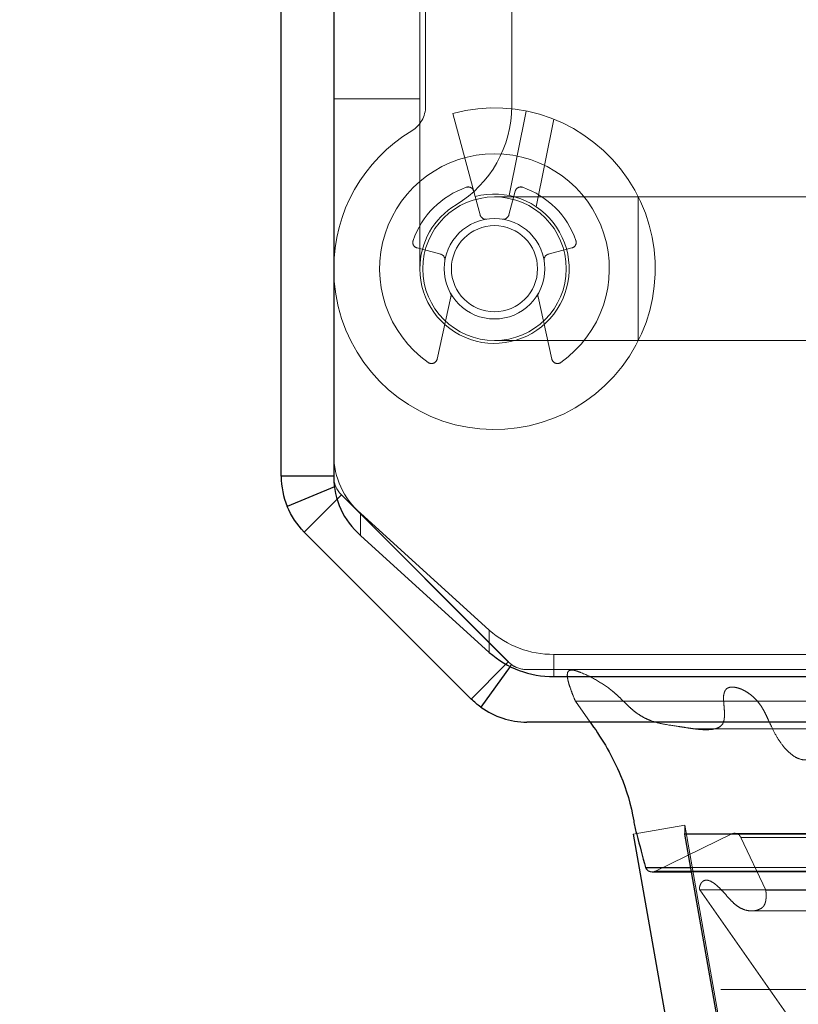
# Model space of a CAD drawing. Header units: inches. Extents: x 0.2 to 10.8, y 0.2 to 8.2.
# Tile 95 of 156: x 2.8211 to 2.8745, y 6.6166 to 6.6841. Entities that reach past the tile are written whole.
import ezdxf

# ---------------------------------------------------------------- set-up
doc = ezdxf.new("R2010")
doc.units = ezdxf.units.IN
doc.header["$MEASUREMENT"] = 0
doc.linetypes.add('HIDDEN', pattern=[0.07500000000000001, 0.05, -0.025])
doc.layers.add('DIMENSIONS', color=140, linetype='Continuous')
doc.styles.add('SLDTEXTSTYLE0', font='TXT', dxfattribs={"width": 0.7})
doc.dimstyles.new('SLDDIMSTYLE1', dxfattribs={"dimtxt": 0.0849609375, "dimasz": 0.13, "dimexe": 0, "dimexo": 0.0625, "dimgap": 0.021240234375, "dimtad": 0, "dimtih": 1, "dimtoh": 1, "dimlfac": 20, "dimrnd": 1e-09, "dimzin": 12, "dimdsep": 46, "dimtxsty": 'SLDTEXTSTYLE0', "dimsah": 1, "dimcen": 0.09, "dimadec": 0, "dimazin": 3, "dimtfac": 1, "dimtmove": 0, "dimatfit": 0, "dimfxl": 0, "dimfrac": 2, "dimtolj": 1, "dimtzin": 12, "dimarcsym": 0})
doc.dimstyles.new('SLDDIMSTYLE2', dxfattribs={"dimtxt": 0.0849609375, "dimasz": 0.13, "dimexe": 0, "dimexo": 0.0625, "dimgap": 0.021240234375, "dimtad": 0, "dimtih": 1, "dimtoh": 1, "dimlfac": 20, "dimrnd": 1e-09, "dimzin": 4, "dimdsep": 46, "dimtxsty": 'SLDTEXTSTYLE0', "dimsah": 1, "dimcen": 0.09, "dimadec": 0, "dimazin": 1, "dimtfac": 1, "dimtofl": 0, "dimtmove": 0, "dimatfit": 3, "dimfxl": 0, "dimfrac": 2, "dimtolj": 1, "dimtzin": 12, "dimarcsym": 0})

# ---------------------------------------------------------------- blocks, each defined once
blk = doc.blocks.new('_D_2')
at = {"layer": 'DIMENSIONS'}
for p, q in [((2.655888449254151, 6.73196103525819), (2.655888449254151, 6.981961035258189)), ((2.796715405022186, 6.73196103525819), (2.530888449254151, 6.73196103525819)), ((2.805872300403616, 6.635927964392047), (2.530888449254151, 6.635927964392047)), ((2.655888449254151, 6.381686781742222), (2.655888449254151, 6.635927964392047)), ((2.126634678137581, 6.38168677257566), (2.098104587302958, 6.38168677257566)), ((2.098104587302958, 6.38168677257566), (2.098104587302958, 6.246655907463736)), ((2.379103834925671, 6.38168677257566), (2.407633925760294, 6.38168677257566)), ((2.407633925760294, 6.38168677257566), (2.407633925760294, 6.246655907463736)), ((2.532276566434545, 6.381686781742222), (2.655888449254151, 6.381686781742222)), ((2.098104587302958, 6.246655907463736), (2.126634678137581, 6.246655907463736)), ((2.407633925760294, 6.246655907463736), (2.379103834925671, 6.246655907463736))]:
    blk.add_line(p, q, dxfattribs=at)
for points in [[(2.655888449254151, 6.73196103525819), (2.675888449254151, 6.86196103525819), (2.635888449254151, 6.86196103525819)], [(2.655888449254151, 6.635927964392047), (2.635888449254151, 6.505927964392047), (2.675888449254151, 6.505927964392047)]]:
    blk.add_solid(points, dxfattribs=at)
at = {"layer": 'DIMENSIONS', "char_height": 0.08333333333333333, "attachment_point": 1, "style": 'SLDTEXTSTYLE0'}
for s, insert in [('1.92', (2.126634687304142, 6.508129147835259)), ('48.8', (2.126634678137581, 6.3540782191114))]:
    blk.add_mtext(s, dxfattribs=dict(at, insert=insert))
blk = doc.blocks.new('_D_3')
at = {"layer": 'DIMENSIONS'}
for p, q in [((2.839026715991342, 6.602773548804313), (2.839026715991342, 6.311124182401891)), ((2.919792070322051, 6.558929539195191), (2.919792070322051, 6.311124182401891)), ((2.839026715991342, 6.436124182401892), (2.589026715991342, 6.436124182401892)), ((2.919792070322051, 6.436124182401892), (3.133559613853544, 6.436124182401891)), ((3.248686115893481, 6.43612417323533), (3.220156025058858, 6.43612417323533)), ((3.220156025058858, 6.43612417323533), (3.220156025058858, 6.301093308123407)), ((3.501155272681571, 6.43612417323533), (3.529685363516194, 6.43612417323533)), ((3.529685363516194, 6.43612417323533), (3.529685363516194, 6.301093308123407)), ((3.220156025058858, 6.301093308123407), (3.248686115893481, 6.301093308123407)), ((3.529685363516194, 6.301093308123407), (3.501155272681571, 6.301093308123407))]:
    blk.add_line(p, q, dxfattribs=at)
for points in [[(2.839026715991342, 6.436124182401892), (2.709026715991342, 6.456124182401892), (2.709026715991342, 6.416124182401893)], [(2.919792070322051, 6.436124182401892), (3.04979207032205, 6.416124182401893), (3.04979207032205, 6.456124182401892)]]:
    blk.add_solid(points, dxfattribs=at)
at = {"layer": 'DIMENSIONS', "char_height": 0.08333333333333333, "attachment_point": 1, "style": 'SLDTEXTSTYLE0'}
for s, insert in [('1.62', (3.248686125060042, 6.56256654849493)), ('41.0', (3.248686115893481, 6.40851561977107))]:
    blk.add_mtext(s, dxfattribs=dict(at, insert=insert))
blk = doc.blocks.new('_D_4')
at = {"layer": 'DIMENSIONS'}
for p, q in [((2.794426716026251, 7.435927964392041), (2.136708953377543, 7.435927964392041)), ((2.261708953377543, 7.435927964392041), (2.261708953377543, 7.186921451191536)), ((2.100134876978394, 7.032870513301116), (2.071604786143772, 7.032870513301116)), ((2.071604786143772, 7.032870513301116), (2.071604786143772, 6.897839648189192)), ((2.423283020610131, 7.032870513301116), (2.451813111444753, 7.032870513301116)), ((2.451813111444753, 7.032870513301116), (2.451813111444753, 6.897839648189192)), ((2.071604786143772, 6.897839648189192), (2.100134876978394, 6.897839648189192)), ((2.451813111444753, 6.897839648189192), (2.423283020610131, 6.897839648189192)), ((2.261708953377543, 6.635927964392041), (2.261708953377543, 6.878819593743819)), ((2.805872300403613, 6.635927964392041), (2.136708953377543, 6.635927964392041))]:
    blk.add_line(p, q, dxfattribs=at)
for points in [[(2.261708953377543, 7.435927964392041), (2.241708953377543, 7.305927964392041), (2.281708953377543, 7.305927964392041)], [(2.261708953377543, 6.635927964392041), (2.281708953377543, 6.765927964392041), (2.241708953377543, 6.765927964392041)]]:
    blk.add_solid(points, dxfattribs=at)
at = {"layer": 'DIMENSIONS', "char_height": 0.08333333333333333, "attachment_point": 1, "style": 'SLDTEXTSTYLE0'}
for s, insert in [('16.00', (2.100134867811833, 7.159312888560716)), ('406.4', (2.100134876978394, 7.005261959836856))]:
    blk.add_mtext(s, dxfattribs=dict(at, insert=insert))

msp = doc.modelspace()

# ---------------------------------------------------------------- linework, layer by layer
at = {"color": 7, "linetype": 'Continuous', "lineweight": 25}
for p, q in [((2.839026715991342, 6.652773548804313), (2.839026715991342, 7.430527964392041)), ((2.842626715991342, 7.430806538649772), (2.842626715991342, 6.652720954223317)), ((2.842626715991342, 6.652773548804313), (2.839026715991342, 6.652773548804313)), ((2.842671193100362, 6.652046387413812), (2.839437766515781, 6.650707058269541)), ((2.842855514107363, 6.651202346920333), (2.840608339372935, 6.648955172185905)), ((2.852053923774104, 6.637509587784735), (2.840608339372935, 6.648955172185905)), ((2.844457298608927, 6.648715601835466), (2.853296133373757, 6.640704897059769)), ((2.854433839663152, 6.639889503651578), (2.852053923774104, 6.637509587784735)), ((2.854725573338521, 6.639736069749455), (2.852716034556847, 6.636946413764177)), ((2.857715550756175, 6.63904582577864), (2.901126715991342, 6.63904582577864)), ((2.899676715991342, 6.635927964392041), (2.855872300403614, 6.635927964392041)), ((2.863156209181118, 6.628246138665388), (2.868606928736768, 6.597333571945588)), ((2.866707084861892, 6.628246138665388), (2.866707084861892, 6.628290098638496)), ((4.611321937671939, 6.628246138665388), (2.866707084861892, 6.628246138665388)), ((2.872157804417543, 6.597333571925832), (2.866707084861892, 6.628246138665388)), ((2.864001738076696, 6.625966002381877), (2.86710913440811, 6.625966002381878)), ((2.864462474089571, 6.625660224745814), (2.867163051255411, 6.625660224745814))]:
    msp.add_line(p, q, dxfattribs=at)
at = {"color": 7, "linetype": 'HIDDEN', "lineweight": 18}
for p, q in [((2.848532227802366, 6.708338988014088), (2.848532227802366, 6.667000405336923)), ((2.848925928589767, 6.678135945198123), (2.848925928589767, 6.696527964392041)), ((2.854831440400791, 6.696527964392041), (2.854831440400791, 6.678135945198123)), ((2.848532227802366, 6.67863265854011), (2.842626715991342, 6.67863265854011)), ((2.850797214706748, 6.677648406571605), (2.852325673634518, 6.671944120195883)), ((2.855815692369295, 6.677809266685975), (2.854655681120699, 6.672018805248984)), ((2.857711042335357, 6.677248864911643), (2.856508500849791, 6.671246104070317)), ((2.856508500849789, 6.671246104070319), (2.857711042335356, 6.677248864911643)), ((2.857711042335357, 6.677248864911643), (2.856508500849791, 6.671246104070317)), ((2.856508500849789, 6.671246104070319), (2.857711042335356, 6.677248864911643)), ((2.857711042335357, 6.677248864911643), (2.856508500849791, 6.671246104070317)), ((2.856508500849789, 6.671246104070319), (2.857711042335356, 6.677248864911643)), ((2.857711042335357, 6.677248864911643), (2.856508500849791, 6.671246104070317)), ((2.856508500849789, 6.671246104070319), (2.857711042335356, 6.677248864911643)), ((2.852325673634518, 6.671944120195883), (2.852662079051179, 6.670688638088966)), ((2.854638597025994, 6.670688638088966), (2.855073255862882, 6.672310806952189)), ((2.863492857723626, 6.671921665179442), (2.853650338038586, 6.671921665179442)), ((2.863492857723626, 6.671921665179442), (2.863492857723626, 6.662079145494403)), ((2.863492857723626, 6.671921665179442), (2.863492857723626, 6.662079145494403)), ((2.863492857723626, 6.671921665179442), (2.863492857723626, 6.662079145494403)), ((2.863492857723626, 6.671921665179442), (2.863492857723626, 6.662079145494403)), ((2.880225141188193, 6.671921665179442), (2.863492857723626, 6.671921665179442)), ((2.849962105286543, 6.667988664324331), (2.84833993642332, 6.668423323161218)), ((2.858960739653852, 6.668423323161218), (2.85733857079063, 6.667988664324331)), ((2.849716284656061, 6.660807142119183), (2.85066457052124, 6.665077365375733)), ((2.856636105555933, 6.665077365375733), (2.857584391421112, 6.660807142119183)), ((2.853650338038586, 6.662079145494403), (2.863492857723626, 6.662079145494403)), ((2.863492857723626, 6.662079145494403), (2.880225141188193, 6.662079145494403)), ((2.842763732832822, 6.652084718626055), (2.842671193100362, 6.652046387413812)), ((2.843153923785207, 6.651500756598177), (2.842855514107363, 6.651202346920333)), ((2.854598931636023, 6.640054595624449), (2.843153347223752, 6.651500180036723)), ((2.854599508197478, 6.640055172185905), (2.843153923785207, 6.651500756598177)), ((2.844457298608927, 6.648715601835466), (2.844457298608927, 6.650237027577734)), ((2.853296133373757, 6.642226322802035), (2.844457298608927, 6.650237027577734)), ((2.853296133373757, 6.642226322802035), (2.853296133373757, 6.640704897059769)), ((2.857715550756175, 6.63904582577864), (2.857715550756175, 6.640567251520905)), ((2.857715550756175, 6.640567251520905), (2.901126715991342, 6.640567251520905)), ((2.854599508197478, 6.640055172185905), (2.854433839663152, 6.639889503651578)), ((2.854820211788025, 6.639867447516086), (2.854725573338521, 6.639736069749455)), ((2.855872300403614, 6.639527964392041), (2.855870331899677, 6.639527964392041)), ((2.899676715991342, 6.639527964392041), (2.855872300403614, 6.639527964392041)), ((2.859199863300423, 6.637357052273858), (2.899676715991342, 6.637357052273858)), ((2.859199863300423, 6.637357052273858), (2.860212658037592, 6.635927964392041)), ((2.863156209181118, 6.628246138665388), (2.86670151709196, 6.628871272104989)), ((2.86670151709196, 6.628871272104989), (2.872152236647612, 6.597958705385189)), ((4.611321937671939, 6.628871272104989), (2.866707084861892, 6.628871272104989)), ((2.866707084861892, 6.628290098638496), (2.866707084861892, 6.628871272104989)), ((2.872157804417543, 6.597958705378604), (2.866707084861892, 6.628871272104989)), ((2.864681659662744, 6.625710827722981), (2.869972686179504, 6.628291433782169)), ((2.869972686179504, 6.628291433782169), (4.608056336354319, 6.628291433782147)), ((4.607930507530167, 6.628307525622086), (2.870098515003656, 6.628307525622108)), ((2.870550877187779, 6.628020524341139), (4.607478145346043, 6.628020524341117)), ((2.87055087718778, 6.628020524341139), (2.872251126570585, 6.624409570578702)), ((2.870550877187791, 6.628020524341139), (4.607478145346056, 6.628020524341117)), ((2.864681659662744, 6.625710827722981), (4.613347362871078, 6.625710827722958)), ((2.864681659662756, 6.625710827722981), (4.613347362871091, 6.625710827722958)), ((2.86710913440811, 6.625966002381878), (4.610919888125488, 6.625966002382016)), ((2.867163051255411, 6.625660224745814), (4.610865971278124, 6.625660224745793)), ((2.868506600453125, 6.624997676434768), (2.868483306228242, 6.624997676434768)), ((4.609545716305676, 6.624997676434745), (2.868506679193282, 6.624997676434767)), ((2.867722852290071, 6.624428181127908), (4.610306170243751, 6.624428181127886)), ((2.867722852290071, 6.624428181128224), (2.873642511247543, 6.615974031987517)), ((2.872251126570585, 6.624409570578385), (4.605777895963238, 6.624409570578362)), ((2.8713058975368, 6.62298787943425), (4.60671997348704, 6.622987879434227)), ((2.882957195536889, 6.617602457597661), (2.869178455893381, 6.617602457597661))]:
    msp.add_line(p, q, dxfattribs=at)
at = {"color": 7, "linetype": 'HIDDEN', "lineweight": 18, "flags": 128}
for points in [[(4.618741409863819, 6.639418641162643), (3.752937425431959, 6.639418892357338), (2.859302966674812, 6.639418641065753)], [(4.607782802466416, 6.638284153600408), (3.752937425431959, 6.638284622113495), (2.870273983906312, 6.63828415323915)], [(2.867338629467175, 6.635466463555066), (3.667832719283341, 6.635468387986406), (4.610686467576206, 6.635466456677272)], [(2.867340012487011, 6.635466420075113), (3.775572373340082, 6.635466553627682), (4.610684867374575, 6.635466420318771)]]:
    msp.add_lwpolyline(points, dxfattribs=at)
at = {"color": 7, "linetype": 'HIDDEN', "lineweight": 18}
for radius in [0.004921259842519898, 0.00344488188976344, 0.002952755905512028]:
    msp.add_circle((2.853650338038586, 6.667000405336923), radius, dxfattribs=at)
for centre, radius, start, end in [((2.853650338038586, 6.667000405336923), 0.01102362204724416, 180, 105.0000000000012), ((2.846957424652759, 6.678135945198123), 0.001968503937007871, 301.0075830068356, 0), ((2.846957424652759, 6.678135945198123), 0.007874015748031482, 301.007583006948, 0), ((2.853650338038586, 6.667000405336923), 0.01102362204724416, 121.0075830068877, 180), ((2.853650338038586, 6.667000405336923), 0.00787401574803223, 305.2609148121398, 234.7390851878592), ((2.853650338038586, 6.667000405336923), 0.005905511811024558, 109.0960437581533, 160.9039562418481), ((2.853650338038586, 6.667000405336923), 0.005118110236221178, 180, 105.0000000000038), ((2.851847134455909, 6.672208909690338), 0.0003937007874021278, 14.99999999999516, 109.0960437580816), ((2.855453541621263, 6.672208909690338), 0.0003937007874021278, 70.90395624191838, 165.0000000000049), ((2.853650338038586, 6.667000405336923), 0.005905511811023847, 19.09604375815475, 70.9039562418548), ((2.853650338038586, 6.667000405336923), 0.005118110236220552, 121.0075830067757, 180), ((2.85304236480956, 6.670790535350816), 0.0003937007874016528, 194.9999999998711, 279.1131578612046), ((2.854258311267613, 6.670790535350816), 0.0003937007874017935, 260.8868421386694, 345.0000000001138), ((2.848441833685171, 6.6688036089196), 0.0003937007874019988, 160.9039562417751, 255.0000000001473), ((2.858858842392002, 6.6688036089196), 0.0003937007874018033, 284.999999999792, 19.09604375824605), ((2.849860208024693, 6.667608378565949), 0.0003937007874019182, 350.886842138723, 75.00000000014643), ((2.85744046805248, 6.667608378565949), 0.0003937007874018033, 104.9999999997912, 189.1131578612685), ((2.850280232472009, 6.665162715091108), 0.0003937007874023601, 347.4795372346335, 28.60326370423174), ((2.857020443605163, 6.665162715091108), 0.0003937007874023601, 151.3967362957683, 192.5204627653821), ((2.849331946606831, 6.660892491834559), 0.0003937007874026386, 234.7390851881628, 347.4795372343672), ((2.857968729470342, 6.660892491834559), 0.0003937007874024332, 192.5204627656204, 305.2609148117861), ((2.848040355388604, 6.654295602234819), 0.005413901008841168, 180.5632649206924, 228.5607687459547), ((2.844424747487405, 6.652771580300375), 0.001798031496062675, 180, 224.9999999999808), ((2.857667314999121, 6.647154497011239), 0.006587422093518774, 228.4276829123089, 270.4195465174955), ((2.855870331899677, 6.641325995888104), 0.001798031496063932, 225.0000000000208, 246.754643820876), ((2.855872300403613, 6.641327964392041), 0.001800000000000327, 234.2327714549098, 270.0000000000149), ((2.870098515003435, 6.627807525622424), 0.0005000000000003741, 25.21381429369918, 104.5756249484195), ((2.86446247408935, 6.62616022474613), 0.0005000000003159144, 270.0000000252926, 295.9999999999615)]:
    msp.add_arc(centre, radius, start, end, dxfattribs=at)
at = {"color": 7, "linetype": 'Continuous', "lineweight": 25}
for centre, radius, start, end in [((2.848040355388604, 6.652774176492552), 0.005413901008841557, 180.563264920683, 228.560768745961), ((2.857667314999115, 6.645633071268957), 0.006587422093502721, 228.427682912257, 270.4195465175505), ((2.855872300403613, 6.641327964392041), 0.00540000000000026, 234.2327714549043, 270.0000000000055), ((2.86446247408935, 6.62616022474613), 0.0005000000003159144, 202.8577603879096, 270.0000000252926)]:
    msp.add_arc(centre, radius, start, end, dxfattribs=at)
for points in [[(2.839026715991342, 6.652773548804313), (2.839026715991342, 6.652065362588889), (2.839166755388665, 6.651361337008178), (2.839437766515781, 6.650707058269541)], [(2.840608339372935, 6.648955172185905), (2.840107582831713, 6.649455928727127), (2.839708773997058, 6.650052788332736), (2.839437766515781, 6.650707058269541)], [(2.852716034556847, 6.636946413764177), (2.852480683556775, 6.637115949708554), (2.852259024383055, 6.6373044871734), (2.852053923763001, 6.637509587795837)]]:
    msp.add_open_spline(points, degree=3, dxfattribs=at)
at = {"color": 7, "linetype": 'HIDDEN', "lineweight": 18}
for points in [[(2.843153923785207, 6.651500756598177), (2.842987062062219, 6.651667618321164), (2.842854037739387, 6.651866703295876), (2.842763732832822, 6.652084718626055)], [(2.854820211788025, 6.639867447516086), (2.854741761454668, 6.639923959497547), (2.854667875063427, 6.639986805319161), (2.854599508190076, 6.640055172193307)]]:
    msp.add_open_spline(points, degree=3, dxfattribs=at)
for points, knots in [([(2.886558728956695, 6.634703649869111), (2.886618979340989, 6.634847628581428), (2.886728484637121, 6.635109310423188), (2.886857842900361, 6.635476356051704), (2.886941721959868, 6.635773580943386), (2.886983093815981, 6.636025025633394), (2.887000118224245, 6.636247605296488), (2.886978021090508, 6.636466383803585), (2.886909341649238, 6.636672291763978), (2.886795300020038, 6.636854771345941), (2.886609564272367, 6.637011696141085), (2.886347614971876, 6.637157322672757), (2.885985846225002, 6.637214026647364), (2.885606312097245, 6.637046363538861), (2.88521689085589, 6.636716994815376), (2.884803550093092, 6.63627230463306), (2.884336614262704, 6.635778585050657), (2.883918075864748, 6.635339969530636), (2.88348489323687, 6.634945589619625), (2.882993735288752, 6.634568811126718), (2.882377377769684, 6.634173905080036), (2.881653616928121, 6.633808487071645), (2.880961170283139, 6.633528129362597), (2.880398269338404, 6.633357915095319), (2.880040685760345, 6.633312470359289), (2.879826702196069, 6.633386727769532), (2.879708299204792, 6.633491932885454), (2.879631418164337, 6.633633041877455), (2.879596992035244, 6.633801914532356), (2.879584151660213, 6.634002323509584), (2.879591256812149, 6.634246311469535), (2.879643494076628, 6.634581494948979), (2.879734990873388, 6.635062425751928), (2.879849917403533, 6.635590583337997), (2.879951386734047, 6.636088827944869), (2.880008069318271, 6.636472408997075), (2.880031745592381, 6.636790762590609), (2.880027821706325, 6.6370488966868), (2.879973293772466, 6.637262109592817), (2.879871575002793, 6.637443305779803), (2.879734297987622, 6.637550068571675), (2.879520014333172, 6.637625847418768), (2.879160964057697, 6.637632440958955), (2.878683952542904, 6.63747788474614), (2.878176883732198, 6.6371467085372), (2.877712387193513, 6.636729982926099), (2.877258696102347, 6.636233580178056), (2.876819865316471, 6.635667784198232), (2.876396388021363, 6.635032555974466), (2.87604519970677, 6.63444303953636), (2.875798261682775, 6.633943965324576), (2.875634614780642, 6.633680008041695), (2.875526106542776, 6.633552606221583), (2.875414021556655, 6.633476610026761), (2.875270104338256, 6.633400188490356), (2.875059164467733, 6.633338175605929), (2.874716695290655, 6.633335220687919), (2.874287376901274, 6.633498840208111), (2.873835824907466, 6.633839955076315), (2.873413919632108, 6.634301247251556), (2.873009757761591, 6.634891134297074), (2.872675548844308, 6.635537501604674), (2.872410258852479, 6.636122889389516), (2.872207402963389, 6.636543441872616), (2.872050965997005, 6.636838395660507), (2.8718938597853, 6.637093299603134), (2.871702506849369, 6.637338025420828), (2.871460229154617, 6.637597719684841), (2.87118942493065, 6.637830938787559), (2.870900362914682, 6.638026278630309), (2.870602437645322, 6.638180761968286), (2.870301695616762, 6.638288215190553), (2.869989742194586, 6.63833394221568), (2.869736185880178, 6.638315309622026), (2.869557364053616, 6.638218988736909), (2.86946751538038, 6.638100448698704), (2.869403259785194, 6.637948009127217), (2.869363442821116, 6.637774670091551), (2.869343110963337, 6.637615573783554), (2.869360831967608, 6.637418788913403), (2.869378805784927, 6.637124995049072), (2.869412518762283, 6.636757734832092), (2.86942796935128, 6.636389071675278), (2.869399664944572, 6.636094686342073), (2.869328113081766, 6.635825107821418), (2.869103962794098, 6.635578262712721), (2.868770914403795, 6.635452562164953), (2.868372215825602, 6.635402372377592), (2.867960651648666, 6.635402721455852), (2.867552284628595, 6.635437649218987), (2.8671415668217, 6.635491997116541), (2.866729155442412, 6.635556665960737), (2.866071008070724, 6.635663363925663), (2.865277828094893, 6.635761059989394), (2.864471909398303, 6.635973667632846), (2.863908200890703, 6.636218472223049), (2.863497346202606, 6.636473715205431), (2.86313347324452, 6.636750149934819), (2.862791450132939, 6.637057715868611), (2.86245988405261, 6.637387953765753), (2.862120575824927, 6.637718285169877), (2.861561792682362, 6.638222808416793), (2.860710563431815, 6.63878742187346), (2.859846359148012, 6.639233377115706), (2.859278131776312, 6.639430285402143), (2.859074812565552, 6.639488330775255), (2.858929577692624, 6.639496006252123), (2.858820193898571, 6.639478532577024), (2.858730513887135, 6.63943052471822), (2.858653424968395, 6.6393383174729), (2.858637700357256, 6.639143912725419), (2.858659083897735, 6.638901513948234), (2.858731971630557, 6.638604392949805), (2.858845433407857, 6.638258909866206), (2.859002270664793, 6.637830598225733), (2.859130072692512, 6.637524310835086), (2.859199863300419, 6.637357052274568)], [0, 0, 0, 0, 0.008873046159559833, 0.01612679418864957, 0.0217479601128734, 0.02591860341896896, 0.02987558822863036, 0.03354539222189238, 0.03754946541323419, 0.04179968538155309, 0.04628166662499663, 0.05341961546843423, 0.06299658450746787, 0.07323931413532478, 0.08260003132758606, 0.09720883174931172, 0.1117946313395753, 0.126146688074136, 0.1368719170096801, 0.1507998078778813, 0.1678347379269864, 0.1875614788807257, 0.2086080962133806, 0.2218165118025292, 0.2309010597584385, 0.2350736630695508, 0.2384455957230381, 0.2411794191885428, 0.2441498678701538, 0.2477433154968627, 0.2518385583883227, 0.257082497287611, 0.2659012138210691, 0.2782939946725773, 0.2865189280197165, 0.2934388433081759, 0.2991001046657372, 0.303510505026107, 0.3070474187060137, 0.31095525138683, 0.3152941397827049, 0.3187918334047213, 0.3274070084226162, 0.342005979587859, 0.3552752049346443, 0.3690496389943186, 0.3833209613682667, 0.3981624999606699, 0.4136344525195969, 0.429774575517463, 0.439309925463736, 0.4453683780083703, 0.4483669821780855, 0.4505468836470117, 0.4543749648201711, 0.4597943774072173, 0.4667685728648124, 0.4800637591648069, 0.49279917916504, 0.5050022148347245, 0.5198626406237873, 0.5362739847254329, 0.5475829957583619, 0.5565626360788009, 0.5631364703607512, 0.5674049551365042, 0.5747428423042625, 0.582364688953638, 0.5902860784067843, 0.5985304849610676, 0.6063375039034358, 0.6141222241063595, 0.6218978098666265, 0.6298538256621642, 0.6328975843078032, 0.6359322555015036, 0.6390937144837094, 0.6423157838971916, 0.6455564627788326, 0.6475397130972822, 0.6527937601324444, 0.6612459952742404, 0.6672389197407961, 0.6724199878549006, 0.6768135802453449, 0.6826540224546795, 0.6923838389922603, 0.7026450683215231, 0.7128268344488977, 0.7230976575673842, 0.7334361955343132, 0.7438265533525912, 0.7542626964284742, 0.7831951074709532, 0.8037540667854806, 0.8158750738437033, 0.8271342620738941, 0.8374359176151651, 0.8467396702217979, 0.8577644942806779, 0.8680831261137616, 0.8775727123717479, 0.9073634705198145, 0.9387904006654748, 0.9462852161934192, 0.9513678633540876, 0.9541619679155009, 0.9573459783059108, 0.959685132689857, 0.961290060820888, 0.9645195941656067, 0.9694227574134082, 0.9744030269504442, 0.9811009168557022, 0.9896795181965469, 1, 1, 1, 1]), ([(2.872251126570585, 6.624409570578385), (2.872259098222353, 6.624345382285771), (2.872274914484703, 6.624218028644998), (2.87228038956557, 6.624027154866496), (2.872272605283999, 6.62384425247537), (2.872250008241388, 6.623674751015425), (2.872212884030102, 6.623523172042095), (2.872159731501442, 6.623393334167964), (2.872084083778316, 6.62327337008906), (2.871916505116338, 6.62314362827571), (2.871641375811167, 6.62301359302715), (2.871260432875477, 6.622967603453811), (2.870825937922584, 6.623034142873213), (2.870428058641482, 6.623219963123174), (2.870067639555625, 6.623490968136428), (2.8697289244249, 6.623845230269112), (2.869415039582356, 6.624210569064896), (2.869120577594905, 6.624521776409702), (2.86888226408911, 6.624742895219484), (2.868687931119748, 6.624897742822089), (2.868415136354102, 6.625058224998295), (2.868133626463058, 6.625144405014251), (2.867895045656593, 6.624994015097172), (2.867793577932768, 6.6248585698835), (2.867732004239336, 6.624707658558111), (2.867700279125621, 6.624557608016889), (2.867715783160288, 6.624468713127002), (2.86772285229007, 6.624428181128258)], [0, 0, 0, 0, 0.02322157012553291, 0.04607306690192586, 0.06793507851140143, 0.08841304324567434, 0.1073706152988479, 0.12496539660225, 0.1417074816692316, 0.1651210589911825, 0.2142228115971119, 0.2883660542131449, 0.3612387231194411, 0.4313950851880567, 0.4999679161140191, 0.5667291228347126, 0.6421483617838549, 0.703873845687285, 0.7517319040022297, 0.7863485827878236, 0.8174192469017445, 0.8972091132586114, 0.9230384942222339, 0.9465894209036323, 0.9676562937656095, 0.9852527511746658, 1, 1, 1, 1])]:
    msp.add_open_spline(points, degree=3, knots=knots, dxfattribs=at)
at = {"color": 7, "linetype": 'Continuous', "lineweight": 25}
msp.add_open_spline([(2.860212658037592, 6.635927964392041), (2.860244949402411, 6.63588251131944), (2.861029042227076, 6.634778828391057), (2.862267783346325, 6.632698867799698), (2.863028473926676, 6.630216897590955), (2.863250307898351, 6.62880612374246), (2.863539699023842, 6.627740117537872), (2.863806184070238, 6.626716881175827), (2.864001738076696, 6.625966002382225)], degree=3, knots=[0, 0, 0, 0, 0.01691100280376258, 0.4106297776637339, 0.7032280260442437, 0.7130743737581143, 0.7894461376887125, 0.9999999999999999, 0.9999999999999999, 0.9999999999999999, 0.9999999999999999], dxfattribs=at)

# ---------------------------------------------------------------- dimensions: what is measured, and where the dimension line sits
at = {"layer": 'DIMENSIONS'}
for base, p1, p2, dimstyle, picture, middle in [((2.261708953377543, 7.435927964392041), (2.855872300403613, 6.635927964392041), (2.844426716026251, 7.435927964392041), 'SLDDIMSTYLE2', '_D_4', (2.261708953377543, 7.032870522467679)), ((2.655888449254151, 6.635927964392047), (2.846715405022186, 6.73196103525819), (2.855872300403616, 6.635927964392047), 'SLDDIMSTYLE1', '_D_2', (2.655888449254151, 6.381686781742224))]:
    dim = msp.add_linear_dim(base=base, p1=p1, p2=p2, angle=90.0000000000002, dimstyle=dimstyle, dxfattribs=at)
    dim.commit()
    dim.dimension.update_dxf_attribs({"geometry": picture, "text_midpoint": middle, "dimtype": 160})
dim = msp.add_linear_dim(base=(2.919792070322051, 6.436124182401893), p1=(2.839026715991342, 6.652773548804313), p2=(2.919792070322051, 6.608929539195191), dimstyle='SLDDIMSTYLE1', dxfattribs=at)
dim.commit()
dim.dimension.update_dxf_attribs({"geometry": '_D_3', "text_midpoint": (3.374920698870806, 6.436124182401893), "dimtype": 160})

doc.saveas('drawing.dxf')
